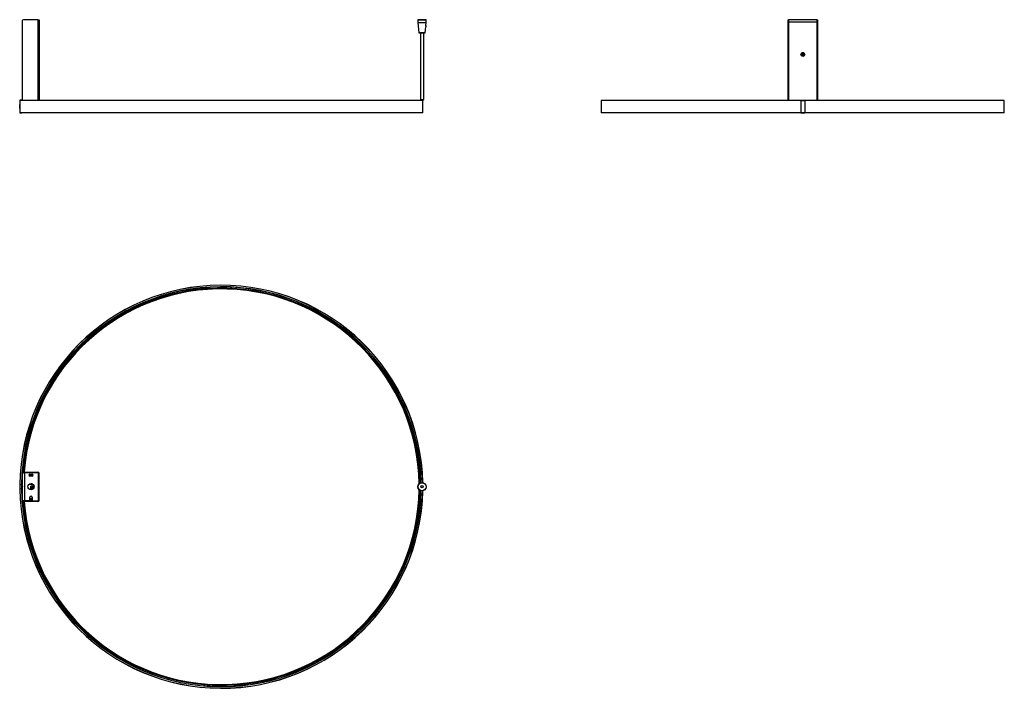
# Model space of a CAD drawing. Header units: millimetres. Extents: x 181 to 2568, y 125 to 1745.
import ezdxf

# ---------------------------------------------------------------- set-up
doc = ezdxf.new("R2010")
doc.units = ezdxf.units.MM
doc.header["$LTSCALE"] = 20

msp = doc.modelspace()

# ---------------------------------------------------------------- linework, layer by layer
at = {"color": 7, "linetype": 'Continuous', "lineweight": 25}
for p, q in [((224.8, 1745.3), (190.1, 1745.3)), ((224.8, 1745.3), (227.9, 1745.3)), ((224.8, 1745.3), (224.8, 1549.9)), ((227.9, 1745.3), (227.9, 1549.9)), ((1146.5, 1745.3), (1146.2, 1745)), ((1146.2, 1745), (1146.2, 1738.8)), ((1156.2, 1745), (1146.2, 1745)), ((1146.5, 1745.3), (1156.2, 1745.3)), ((1156.2, 1745.3), (1165.9, 1745.3)), ((1166.2, 1745), (1156.2, 1745)), ((1166.2, 1745), (1165.9, 1745.3)), ((1166.2, 1738.8), (1166.2, 1745)), ((2043.7, 1745.3), (2044.9, 1745.3)), ((2043.7, 1742.3), (2043.7, 1745.3)), ((2044.9, 1745.3), (2044.9, 1742.3)), ((2045, 1745.3), (2044.9, 1745.3)), ((2113.9, 1745.3), (2045, 1745.3)), ((2045, 1745), (2045, 1745.3)), ((2045.3, 1742.4), (2045, 1742.6)), ((2113.9, 1742.6), (2113.6, 1742.4)), ((2113.9, 1745.3), (2113.9, 1745)), ((2114, 1745.3), (2113.9, 1745.3)), ((2114, 1745.3), (2115.2, 1745.3)), ((2114, 1742.3), (2114, 1745.3)), ((2115.2, 1745.3), (2115.2, 1742.3)), ((187.1, 1742.3), (187.1, 1549.9)), ((1146.2, 1738.8), (1148.6, 1713.6)), ((1146.2, 1738.8), (1156.2, 1738.8)), ((1156.2, 1738.8), (1166.2, 1738.8)), ((1163.7, 1713.6), (1165.1, 1727.7)), ((1165.2, 1729.3), (1165.1, 1727.7)), ((1165.4, 1730.9), (1165.2, 1729.3)), ((1165.4, 1730.9), (1166.2, 1738.8)), ((1165.4, 1730.9), (1165.4, 1731)), ((2044.9, 1742.3), (2043.7, 1742.3)), ((2043.7, 1549.9), (2043.7, 1742.3)), ((2044.9, 1549.9), (2044.9, 1742.3)), ((2045, 1739.6), (2045, 1741.5)), ((2113.9, 1739.6), (2045, 1739.6)), ((2045, 1739.6), (2045, 1549.9)), ((2113.9, 1741.5), (2113.9, 1739.6)), ((2113.9, 1549.9), (2113.9, 1739.6)), ((2115.2, 1742.3), (2114, 1742.3)), ((2114, 1742.3), (2114, 1549.9)), ((2115.2, 1742.3), (2115.2, 1549.9)), ((1148.6, 1713.6), (1149, 1713.3)), ((1148.6, 1713.6), (1163.7, 1713.6)), ((1156.2, 1713.3), (1149, 1713.3)), ((1152.2, 1713.3), (1152.2, 1551.9)), ((1163.4, 1713.3), (1156.2, 1713.3)), ((1160.2, 1551.9), (1160.2, 1713.3)), ((1163.4, 1713.3), (1163.7, 1713.6)), ((2044.9, 1701.1), (2045, 1701.1)), ((2044.9, 1698.1), (2044.9, 1701.1)), ((2044.9, 1698.1), (2044.9, 1676.1)), ((2045, 1698.1), (2044.9, 1698.1)), ((2113.9, 1701.1), (2113.9, 1701.1)), ((2113.9, 1701.1), (2113.9, 1698.1)), ((2113.9, 1698.1), (2113.9, 1676.1)), ((2113.9, 1698.1), (2113.9, 1698.1)), ((2044.9, 1646.1), (2044.9, 1676.1)), ((2044.9, 1676.1), (2045, 1676.1)), ((2113.9, 1676.1), (2113.9, 1676.1)), ((2113.9, 1676.1), (2113.9, 1646.1)), ((2078, 1661.4), (2079, 1662.5)), ((2078.5, 1660), (2078, 1661.4)), ((2079.9, 1659.7), (2078.5, 1660)), ((2079, 1662.5), (2080.4, 1662.2)), ((2080.8, 1660.8), (2079.9, 1659.7)), ((2080.4, 1662.2), (2080.8, 1660.8)), ((2045, 1646.1), (2044.9, 1646.1)), ((2044.9, 1646.1), (2044.9, 1630.1)), ((2044.9, 1627.1), (2044.9, 1630.1)), ((2044.9, 1630.1), (2045, 1630.1)), ((2045, 1627.1), (2044.9, 1627.1)), ((2113.9, 1646.1), (2113.9, 1646.1)), ((2113.9, 1646.1), (2113.9, 1630.1)), ((2113.9, 1630.1), (2113.9, 1627.1)), ((2113.9, 1630.1), (2113.9, 1630.1)), ((2113.9, 1627.1), (2113.9, 1627.1)), ((1152.2, 1551.9), (1153.9, 1550.1)), ((1152.2, 1551.9), (1160.2, 1551.9)), ((1158.4, 1550.1), (1160.2, 1551.9)), ((181.2, 1549.8), (180.8, 1549.8)), ((180.8, 1549.8), (180.8, 1520)), ((181.2, 1549.8), (181.2, 1520)), ((1158.2, 1549.7), (181.2, 1549.7)), ((181.4, 1550.4), (181.4, 1550)), ((185.2, 1550.4), (181.4, 1550.4)), ((185.2, 1550), (181.4, 1550)), ((181.4, 1549.9), (1158, 1549.9)), ((185.2, 1550), (185.2, 1550.4)), ((1158.4, 1550.1), (1153.9, 1550.1)), ((1154.7, 1550.1), (1154.7, 1549.9)), ((1157.7, 1549.9), (1157.7, 1550.1)), ((1158.2, 1520.1), (1158.2, 1549.7)), ((1590.9, 1549.7), (1590.9, 1520.1)), ((2074.4, 1549.7), (1590.9, 1549.7)), ((1591.1, 1549.9), (2074.4, 1549.9)), ((2074.4, 1550.4), (2084.4, 1550.4)), ((2074.4, 1550.4), (2074.4, 1549.8)), ((2074.4, 1549.8), (2074.4, 1520)), ((2074.4, 1549.8), (2084.4, 1549.8)), ((2084.4, 1550.4), (2084.4, 1549.8)), ((2084.4, 1549.9), (2567.7, 1549.9)), ((2084.4, 1549.8), (2084.4, 1520)), ((2567.9, 1549.7), (2084.4, 1549.7)), ((2567.9, 1520.1), (2567.9, 1549.7)), ((180.8, 1520), (181.2, 1520)), ((181.2, 1520.1), (1158.2, 1520.1)), ((1158, 1519.9), (181.4, 1519.9)), ((181.4, 1519.8), (181.4, 1519.4)), ((181.4, 1519.8), (185.2, 1519.8)), ((181.4, 1519.4), (185.2, 1519.4)), ((185.2, 1519.4), (185.2, 1519.8)), ((1590.9, 1520.1), (2074.4, 1520.1)), ((2074.4, 1519.9), (1591.1, 1519.9)), ((2074.4, 1520), (2084.4, 1520)), ((2074.4, 1520), (2074.4, 1519.4)), ((2074.4, 1519.4), (2084.4, 1519.4)), ((2084.4, 1520.1), (2567.9, 1520.1)), ((2084.4, 1520), (2084.4, 1519.4)), ((2567.7, 1519.9), (2084.4, 1519.9)), ((205.7, 750.7), (205.1, 750.8)), ((187.1, 647.7), (187.1, 648.9)), ((187.1, 648.9), (190.1, 648.9)), ((190.1, 647.7), (187.1, 647.7)), ((187.5, 578.7), (187.5, 647.6)), ((187.5, 647.6), (187.9, 647.6)), ((190.1, 648.9), (190.1, 647.7)), ((190.1, 648.9), (224.8, 648.9)), ((190.1, 647.7), (224.8, 647.7)), ((190.2, 647.6), (190.5, 647.3)), ((191.3, 647.6), (193.2, 647.6)), ((192.8, 647.7), (192.3, 647.6)), ((192.8, 647.7), (193.2, 647.7)), ((192.8, 647.6), (192.8, 647.7)), ((193.2, 647.6), (193.2, 647.7)), ((193.2, 647.7), (196.2, 647.7)), ((193.2, 578.7), (193.2, 647.6)), ((223.7, 647.6), (193.2, 647.6)), ((205.2, 647.7), (196.2, 647.7)), ((196.2, 647.7), (196.2, 647.6)), ((205.2, 647.7), (208.2, 647.7)), ((205.2, 647.6), (205.2, 647.7)), ((208.2, 647.7), (208.2, 647.6)), ((224.8, 647.7), (224.8, 648.9)), ((224.8, 647.4), (225.2, 647.4)), ((225.2, 647.4), (225.2, 647.2)), ((226.7, 645.8), (226.5, 645.8)), ((226.7, 645.8), (227.9, 645.8)), ((226.7, 580.5), (226.7, 645.8)), ((226.7, 581.7), (226.7, 644.6)), ((227.9, 580.5), (227.9, 645.8)), ((203.3, 641.4), (212.7, 639.7)), ((203.3, 641.4), (207.2, 640.7)), ((203.5, 640), (203.8, 640)), ((203.8, 642.8), (213.2, 641.2)), ((205.7, 643.7), (210.7, 643.7)), ((210.7, 638.7), (205.7, 638.7)), ((206.8, 638.7), (207.2, 640.7)), ((211.1, 642.6), (210.9, 641.6)), ((211.3, 638.8), (211.3, 640)), ((180.8, 618.2), (180.8, 608.2)), ((181.4, 618.2), (180.8, 618.2)), ((181.4, 608.2), (180.8, 608.2)), ((181.4, 618.2), (181.4, 608.2)), ((185.2, 618.2), (181.4, 618.2)), ((185.2, 608.2), (181.4, 608.2)), ((185.2, 618.2), (185.2, 608.2)), ((185.8, 618.2), (185.2, 618.2)), ((185.8, 608.2), (185.2, 608.2)), ((185.8, 618.2), (185.8, 608.2)), ((185.8, 614), (187.5, 614)), ((185.8, 613.2), (187.5, 613.2)), ((187.5, 614), (187.5, 613.2)), ((204, 619.4), (206.1, 619.4)), ((206.1, 620), (206.1, 620.4)), ((206.1, 620), (206.1, 619.4)), ((206.1, 620), (209.1, 620)), ((206.1, 619.4), (209.1, 619.4)), ((207.3, 614.6), (208.9, 614.6)), ((207.3, 614.6), (207.3, 611.9)), ((208.9, 611.9), (207.3, 611.9)), ((207.3, 611.1), (208.9, 611.1)), ((207.3, 611.1), (207.3, 608.4)), ((208.9, 608.4), (207.3, 608.4)), ((208.9, 615.4), (208.9, 614.8)), ((208.9, 615.4), (213.6, 615.4)), ((208.9, 614.8), (209.4, 614.5)), ((208.9, 612.5), (208.9, 614.8)), ((209.4, 612.7), (208.9, 612.5)), ((208.9, 612.5), (208.9, 611.3)), ((208.9, 611.3), (209.4, 611)), ((208.9, 609), (208.9, 611.3)), ((209.4, 609.2), (208.9, 609)), ((208.9, 609), (208.9, 605.7)), ((209.1, 620), (209.1, 619.4)), ((210.7, 620), (209.1, 620)), ((209.1, 619.4), (212.5, 619.4)), ((210.1, 614.5), (210.1, 614.8)), ((210.1, 614.5), (210.1, 612.7)), ((210.1, 612.5), (210.1, 612.7)), ((210.1, 611), (210.1, 611.3)), ((210.1, 611), (210.1, 609.2)), ((210.1, 609), (210.1, 609.2)), ((210.7, 620), (210.7, 620.2)), ((211.4, 620), (210.7, 620)), ((213.6, 615.4), (213.6, 608)), ((213.7, 615.4), (213.6, 615.4)), ((213.7, 618.3), (213.7, 608.1)), ((187.1, 577.4), (187.1, 578.6)), ((187.1, 578.6), (190.1, 578.6)), ((190.1, 577.4), (187.1, 577.4)), ((187.9, 578.7), (187.5, 578.7)), ((190.1, 578.6), (190.1, 577.4)), ((224.8, 578.6), (190.1, 578.6)), ((224.8, 577.4), (190.1, 577.4)), ((190.5, 579), (190.2, 578.7)), ((191, 578.6), (191, 578.8)), ((193.2, 578.7), (191.3, 578.7)), ((192.3, 578.7), (192.8, 578.7)), ((193.2, 578.7), (192.8, 578.7)), ((192.8, 578.7), (192.8, 578.7)), ((193.2, 578.7), (205.2, 578.7)), ((193.2, 578.7), (193.2, 578.7)), ((196.2, 578.7), (193.2, 578.7)), ((205.2, 578.7), (196.2, 578.7)), ((196.2, 578.7), (196.2, 578.7)), ((208.2, 578.7), (205.2, 578.7)), ((205.2, 578.7), (205.2, 578.7)), ((205.7, 579.2), (205.7, 587.6)), ((205.7, 584.4), (210.7, 584.4)), ((205.7, 581.4), (210.7, 581.4)), ((205.7, 579.9), (210.7, 579.9)), ((210.4, 588.8), (206, 588.8)), ((208.2, 579.9), (208.2, 578.7)), ((210.8, 578.9), (208.2, 578.9)), ((210.7, 587.6), (210.7, 579.2)), ((211.2, 578.7), (223.7, 578.7)), ((225.2, 578.9), (224.8, 578.9)), ((224.8, 578.6), (224.8, 577.4)), ((225.2, 579.1), (225.2, 578.9)), ((226.7, 580.5), (227.9, 580.5)), ((205.7, 475.7), (205.1, 475.5))]:
    msp.add_line(p, q, dxfattribs=at)
at = {"color": 7, "linetype": 'Continuous', "lineweight": 25, "flags": 128}
for points in [[(209.4, 614.5), (209.7, 615), (210.2, 615.3), (210.7, 615.3), (211.1, 615.1), (211.5, 614.6), (211.7, 614), (211.7, 613.3), (211.5, 612.6), (211.1, 612.2), (210.7, 611.9), (210.2, 611.9), (209.7, 612.2), (209.4, 612.7)], [(209.4, 611), (209.7, 611.5), (210.2, 611.8), (210.7, 611.8), (211.1, 611.6), (211.5, 611.1), (211.7, 610.5), (211.7, 609.8), (211.5, 609.1), (211.1, 608.7), (210.7, 608.4), (210.2, 608.4), (209.7, 608.7), (209.4, 609.2)], [(210.1, 614.5), (210.5, 615), (210.8, 615.3)], [(210.8, 612), (210.5, 612.2), (210.1, 612.7)], [(210.1, 611), (210.5, 611.5), (210.8, 611.8)], [(210.8, 608.5), (210.5, 608.7), (210.1, 609.2)]]:
    msp.add_lwpolyline(points, dxfattribs=at)
at = {"color": 7, "linetype": 'Continuous', "lineweight": 25}
for centre, radius in [((2079.4, 1661.1), 4.7), ((2079.4, 1661.1), 3.77), ((1156.2, 613.2), 10), ((1156.2, 613.2), 9.7), ((208.2, 613.2), 7.5), ((1156.2, 613.2), 2.8), ((1156.2, 613.2), 2.5)]:
    msp.add_circle(centre, radius, dxfattribs=at)
for centre, radius, start, end in [((190.1, 1742.3), 3, 90, 180), ((2079.4, 1661.1), 1.25, 137.7588, 197.7588), ((2079.4, 1661.1), 1.25, 197.7588, 257.7588), ((2079.4, 1661.1), 1.25, 77.7588, 137.7588), ((2079.4, 1661.1), 1.25, 257.7588, 317.7588), ((2079.4, 1661.1), 1.25, 17.7588, 77.7588), ((2079.4, 1661.1), 1.25, 317.7588, 17.7588), ((181.4, 1549.8), 0.6, 90, 180), ((181.4, 1549.8), 0.2, 90, 180), ((181.4, 1549.7), 0.2, 90, 180), ((185.2, 1549.8), 0.6, 9.5941, 90), ((185.2, 1549.8), 0.2, 30, 90), ((1591.1, 1549.7), 0.2, 90, 180), ((2567.7, 1549.7), 0.2, 0, 90), ((181.4, 1520), 0.6, 180, 270), ((181.4, 1520.1), 0.2, 180, 270), ((181.4, 1520), 0.2, 180, 270), ((185.2, 1520), 0.2, 270, 330), ((185.2, 1520), 0.6, 270, 350.4059), ((1158, 1520.1), 0.2, 270, 0), ((1591.1, 1520.1), 0.2, 180, 270), ((2567.7, 1520.1), 0.2, 270, 0), ((669.7, 613.2), 488.5, 1.1516, 179.4135), ((669.7, 613.2), 488.3, 1.1564, 179.4133), ((669.7, 613.2), 484.7, 1.1606, 179.4089), ((669.7, 613.2), 484.5, 1.1563, 179.4087), ((669.7, 613.2), 484.3, 1.1515, 179.4085), ((669.7, 613.2), 481.5, 1.0252, 175.742), ((669.7, 613.2), 480.8, 0.9734, 175.7358), ((669.7, 613.2), 479.9, 0.8938, 175.7281), ((669.7, 613.2), 479.6, 0.8582, 175.7251), ((669.7, 613.2), 479.5, 0.8472, 175.7262), ((223.7, 644.6), 3, 0, 90), ((224.8, 645.8), 3.1, 0, 90), ((224.8, 645.8), 1.9, 0, 90), ((205.7, 641.2), 2.5, 90, 270), ((210.7, 641.2), 2.5, 270, 90), ((669.7, 613.2), 488.5, 180.5865, 358.8484), ((669.7, 613.2), 488.3, 180.5867, 358.8436), ((669.7, 613.2), 484.7, 180.5911, 358.8394), ((669.7, 613.2), 484.5, 180.5913, 358.8437), ((669.7, 613.2), 484.3, 180.5915, 358.8485), ((669.7, 613.2), 481.5, 184.258, 358.9748), ((669.7, 613.2), 480.8, 184.2642, 359.0266), ((669.7, 613.2), 479.9, 184.2719, 359.1062), ((669.7, 613.2), 479.6, 184.2749, 359.1418), ((669.7, 613.2), 479.5, 184.2738, 359.1528), ((205.2, 579.2), 0.5, 270, 0), ((208.2, 587.6), 2.5, 0, 180), ((211.2, 579.2), 0.5, 180, 270), ((223.7, 581.7), 3, 270, 0), ((224.8, 580.5), 3.1, 270, 0), ((224.8, 580.5), 1.9, 270, 0)]:
    msp.add_arc(centre, radius, start, end, dxfattribs=at)
for centre, major_axis, start_param, end_param in [((209.8, 613.6), (4.1, 1.47), 1.402429, 1.577834), ((209.8, 613.6), (4.1, -1.47), 4.705351, 4.880757), ((209.8, 610.1), (4.1, 1.47), 1.402429, 1.577834), ((209.8, 610.1), (4.1, -1.47), 4.705351, 4.880757)]:
    msp.add_ellipse(centre, major_axis=major_axis, ratio=0.222093, start_param=start_param, end_param=end_param, dxfattribs=at)
for points in [[(2045.7, 1743.6), (2045.6, 1743.9), (2045.3, 1744.5), (2045.1, 1744.8), (2045, 1745)], [(2113.2, 1743.6), (2113.3, 1743.3), (2113.5, 1742.7), (2113.8, 1741.9), (2113.9, 1741.5)], [(189.2, 646.9), (189.5, 647), (190.2, 647.3), (191, 647.5), (191.3, 647.6)], [(189.2, 579.4), (188.9, 579.3), (188.3, 579.1), (188, 578.8), (187.9, 578.7)]]:
    msp.add_open_spline(points, degree=3, dxfattribs=at)
for points, knots in [([(2045, 1741.5), (2045.1, 1741.9), (2045.3, 1742.7), (2045.6, 1743.3), (2045.7, 1743.6)], [0, 0, 0, 0, 0.5, 1, 1, 1, 1]), ([(2113.9, 1745), (2113.8, 1744.8), (2113.5, 1744.5), (2113.3, 1743.9), (2113.2, 1743.6)], [0, 0, 0, 0, 0.5, 1, 1, 1, 1]), ([(1165.1, 1727.7), (1165.1, 1727.7), (1165.1, 1727.7), (1165.1, 1727.8), (1165.1, 1727.8)], [0, 0, 0, 0, 0.406087, 1, 1, 1, 1]), ([(1165.4, 1730.8), (1165.4, 1730.8), (1165.4, 1730.9), (1165.4, 1730.9), (1165.4, 1730.9)], [0, 0, 0, 0, 0.269893, 1, 1, 1, 1]), ([(181.2, 1530.2), (181.2, 1530.2), (181.2, 1530.2), (181.2, 1530.5), (181.2, 1531.4), (181.2, 1532.6), (181.2, 1534.2), (181.2, 1535.8), (181.2, 1537.2), (181.2, 1538.3), (181.2, 1539.1), (181.2, 1539.5), (181.2, 1539.6), (181.2, 1539.6)], [0, 0, 0, 0, 0.024956, 0.131534, 0.238183, 0.3452, 0.452715, 0.560642, 0.668721, 0.749422, 0.844087, 0.951212, 1, 1, 1, 1]), ([(1158.1, 1549.8), (1158.1, 1549.8), (1158.1, 1549.8), (1158, 1549.8), (1158, 1549.9)], [0, 0, 0, 0, 0.358514, 1, 1, 1, 1]), ([(187.9, 647.6), (188, 647.5), (188.3, 647.3), (188.9, 647), (189.2, 646.9)], [0, 0, 0, 0, 0.5, 1, 1, 1, 1]), ([(204.2, 642.9), (204.2, 642.9), (204.3, 642.9), (204.2, 642.9), (204.1, 642.9), (204, 642.9), (203.9, 642.9)], [0, 0, 0, 0, 0.245192, 0.613813, 0.905029, 1, 1, 1, 1]), ([(204.2, 642.8), (204.2, 642.8), (204.2, 642.8), (204.2, 642.8), (204.3, 642.9)], [0, 0, 0, 0, 0.498927, 1, 1, 1, 1]), ([(205.9, 640.9), (206.1, 640.9), (206.4, 640.9), (207, 640.7), (207.8, 640.6), (208.6, 640.5), (209.4, 640.3), (210.1, 640.2), (210.8, 640.1), (211.1, 640), (211.3, 640)], [0, 0, 0, 0, 0.125041, 0.25004, 0.375011, 0.5, 0.624989, 0.74996, 0.874959, 1, 1, 1, 1]), ([(205.9, 640.9), (206.1, 640.9), (206.4, 640.9), (207, 640.7), (207.8, 640.6), (208.6, 640.5), (209.4, 640.3), (210.1, 640.2), (210.8, 640.1), (211.1, 640), (211.3, 640)], [0, 0, 0, 0, 0.125041, 0.25004, 0.375011, 0.5, 0.624989, 0.74996, 0.874959, 1, 1, 1, 1]), ([(211.3, 640), (211.3, 640), (211.3, 640), (210.9, 640), (210.3, 640), (209.4, 640), (208.5, 640), (207.7, 640), (207.2, 640), (207, 640)], [0, 0, 0, 0, 0.106492, 0.26452, 0.422504, 0.580219, 0.738086, 0.89618, 1, 1, 1, 1]), ([(207.2, 640.7), (207.4, 640.7), (207.8, 640.6), (208.6, 640.5), (209.4, 640.3), (210.1, 640.2), (210.8, 640.1), (211.1, 640), (211.3, 640)], [0, 0, 0, 0, 0.138029, 0.31041, 0.482792, 0.65515, 0.827546, 1, 1, 1, 1]), ([(207.2, 640.7), (207.4, 640.7), (207.8, 640.6), (208.6, 640.5), (209.4, 640.3), (210.1, 640.2), (210.8, 640.1), (211.1, 640), (211.3, 640)], [0, 0, 0, 0, 0.138029, 0.31041, 0.482792, 0.65515, 0.827546, 1, 1, 1, 1]), ([(213, 642.2), (212.8, 642.3), (212.5, 642.3), (212, 642.4), (211.5, 642.5), (211.1, 642.6), (211.1, 642.6), (211.1, 642.6)], [0, 0, 0, 0, 0.139277, 0.35553, 0.571723, 0.787547, 1, 1, 1, 1]), ([(212.7, 639.7), (212.7, 639.8), (212.5, 639.8), (212.1, 639.9), (211.7, 639.9), (211.5, 640), (211.4, 640), (211.4, 640), (211.4, 640)], [0, 0, 0, 0, 0.0720685, 0.3034478, 0.5352428, 0.7670377, 0.998417, 1, 1, 1, 1]), ([(212.7, 639.7), (212.7, 639.8), (212.5, 639.8), (212.1, 639.9), (211.7, 639.9), (211.5, 640), (211.4, 640), (211.4, 640), (211.4, 640)], [0, 0, 0, 0, 0.07207, 0.303449, 0.535243, 0.767038, 0.998417, 1, 1, 1, 1]), ([(212.7, 639.7), (212.7, 639.8), (212.5, 639.8), (212.1, 639.9), (211.7, 639.9), (211.5, 640), (211.4, 640), (211.5, 640), (211.7, 639.9), (211.8, 639.9)], [0, 0, 0, 0, 0.049246, 0.207359, 0.365757, 0.524155, 0.682269, 0.840833, 1, 1, 1, 1]), ([(212.7, 639.7), (212.7, 639.8), (212.5, 639.8), (212.1, 639.9), (211.8, 639.9), (211.6, 639.9), (211.5, 640)], [0, 0, 0, 0, 0.096452, 0.406114, 0.716332, 1, 1, 1, 1]), ([(211.8, 639.9), (211.9, 639.9), (212, 639.9), (212.3, 639.8), (212.6, 639.8), (212.7, 639.8), (212.7, 639.7)], [0, 0, 0, 0, 0.319638, 0.638927, 0.956846, 1, 1, 1, 1]), ([(191.3, 578.7), (191, 578.8), (190.2, 579.1), (189.5, 579.3), (189.2, 579.4)], [0, 0, 0, 0, 0.5, 1, 1, 1, 1]), ([(226.1, 579.9), (226.1, 579.9), (226.2, 580), (226.5, 580.1), (226.7, 580.5), (226.7, 580.7), (226.7, 580.9)], [0, 0, 0, 0, 0.026575, 0.35105, 0.675525, 1, 1, 1, 1])]:
    msp.add_open_spline(points, degree=3, knots=knots, dxfattribs=at)

doc.saveas('drawing.dxf')
